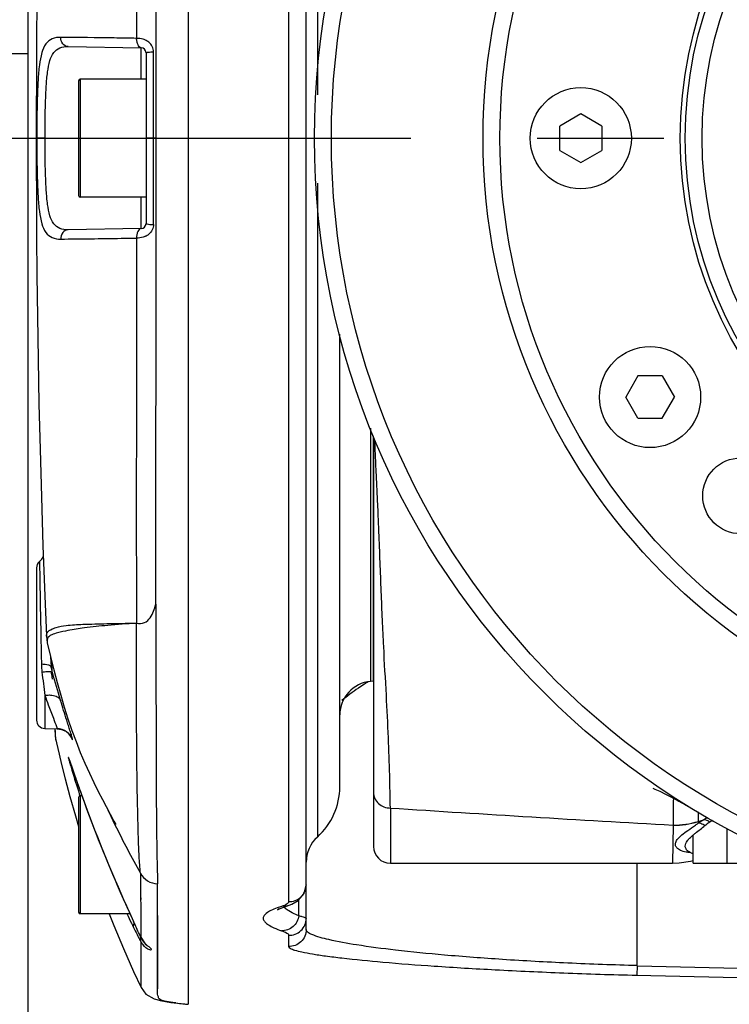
# Model space of a CAD drawing. Header units: millimetres. Extents: x 7426 to 8300, y 123 to 421.
# Tile 117 of 197: x 8060.16 to 8062.26, y 274.58 to 277.5. Entities that reach past the tile are written whole.
import ezdxf

# ---------------------------------------------------------------- set-up
doc = ezdxf.new("R2010")
doc.units = ezdxf.units.MM
doc.linetypes.add('CENTER', pattern=[0.6, 0.375, -0.075, 0.075, -0.075])
for name, color, linetype in [('中心线', 7, 'CENTER'), ('外形图', 7, 'Continuous'), ('尺寸标注', 7, 'Continuous')]:
    doc.layers.add(name, color=color, linetype=linetype)
doc.styles.add('微软雅黑', font='msyh.ttc')
doc.dimstyles.new('尺寸标注_1_20比例', dxfattribs={"dimtxt": 1.5, "dimasz": 1.25, "dimexe": 0.5, "dimexo": 0.4, "dimgap": 0.5, "dimtad": 1, "dimdec": 1, "dimlfac": 20, "dimdsep": 46, "dimtxsty": '微软雅黑', "dimcen": 0.09, "dimadec": 0, "dimazin": 0, "dimtp": 0.01, "dimtm": 0.01, "dimtfac": 1, "dimtdec": 1, "dimtofl": 0, "dimtmove": 0, "dimatfit": 3, "dimfxl": 1, "dimtolj": 1, "dimarcsym": 0})

# ---------------------------------------------------------------- blocks, each defined once
blk = doc.blocks.new('*D1254')
at = {"layer": 'Defpoints', "color": 0}
for p in [(8069.8803, 291.5889), (8056.8352, 246.458), (8069.8803, 246.4589)]:
    blk.add_point(p, dxfattribs=at)
at = {"layer": '尺寸标注', "color": 0, "lineweight": -2}
for p, q in [((8056.8352, 246.858), (8056.8352, 292.0889)), ((8069.8803, 246.8589), (8069.8803, 292.0889)), ((8058.0852, 291.5889), (8068.6303, 291.5889))]:
    blk.add_line(p, q, dxfattribs=at)
at = {"layer": '尺寸标注', "color": 0}
for points in [[(8058.0852, 291.7972), (8058.0852, 291.3805), (8056.8352, 291.5889)], [(8068.6303, 291.3805), (8068.6303, 291.7972), (8069.8803, 291.5889)]]:
    blk.add_solid(points, dxfattribs=at)
at = {"layer": '尺寸标注', "color": 0, "insert": (8063.7081, 292.8641), "char_height": 1.5, "attachment_point": 5, "style": '微软雅黑'}
blk.add_mtext('\\A1;\\A1;260', dxfattribs=at)
blk = doc.blocks.new('*D1255')
at = {"layer": 'Defpoints', "color": 0}
for p in [(8069.2878, 286.4318), (8069.2878, 273.2156), (8057.4367, 272.9479)]:
    blk.add_point(p, dxfattribs=at)
at = {"layer": '尺寸标注', "color": 0, "lineweight": -2}
for p, q in [((8057.4367, 273.3479), (8057.4367, 286.9318)), ((8069.2878, 273.6156), (8069.2878, 286.9318)), ((8058.6867, 286.4318), (8068.0378, 286.4318))]:
    blk.add_line(p, q, dxfattribs=at)
at = {"layer": '尺寸标注', "color": 0}
for points in [[(8058.6867, 286.6402), (8058.6867, 286.2235), (8057.4367, 286.4318)], [(8068.0378, 286.2235), (8068.0378, 286.6402), (8069.2878, 286.4318)]]:
    blk.add_solid(points, dxfattribs=at)
at = {"layer": '尺寸标注', "color": 0, "insert": (8063.3623, 287.707), "char_height": 1.5, "attachment_point": 5, "style": '微软雅黑'}
blk.add_mtext('\\A1;\\A1;237.4', dxfattribs=at)

msp = doc.modelspace()

# ---------------------------------------------------------------- linework, layer by layer
at = {"layer": '中心线', "linetype": 'CENTER', "ltscale": 5}
msp.add_line((8059.4437, 277.147), (8067.278, 277.147), dxfattribs=at)
at = {"layer": '外形图', "color": 7, "linetype": 'Continuous'}
for p, q in [((8060.6577, 279.7154), (8060.6577, 274.5787)), ((8061.0078, 274.8), (8061.0078, 279.4941)), ((8060.9556, 279.411), (8060.9556, 274.8831)), ((8061.0411, 279.2194), (8061.0411, 277.2758)), ((8060.1827, 272.0186), (8060.1827, 278.8716)), ((8060.3013, 277.4188), (8060.518, 277.4151)), ((8060.518, 277.322), (8060.518, 277.4151)), ((8060.1827, 277.397), (8060.1327, 277.397)), ((8060.5327, 277.4001), (8060.5327, 276.894)), ((8060.5552, 276.8912), (8060.5552, 277.403)), ((8060.3327, 277.317), (8060.3327, 276.977)), ((8060.3377, 277.322), (8060.3377, 276.972)), ((8060.5327, 277.322), (8060.3377, 277.322)), ((8061.8227, 277.2192), (8061.7602, 277.1831)), ((8061.8852, 277.1831), (8061.8227, 277.2192)), ((8061.7602, 277.111), (8061.7602, 277.1831)), ((8061.8852, 277.1831), (8061.8852, 277.111)), ((8060.2332, 277.147), (8060.2068, 277.147)), ((8060.5623, 277.147), (8060.5327, 277.1471)), ((8061.7602, 277.111), (8061.8227, 277.0749)), ((8061.8227, 277.0749), (8061.8852, 277.111)), ((8061.0411, 277.0132), (8061.0411, 275.0747)), ((8060.5327, 276.972), (8060.3377, 276.972)), ((8060.518, 276.879), (8060.518, 276.972)), ((8060.518, 276.879), (8060.3013, 276.8753)), ((8061.1077, 275.2238), (8061.1077, 276.566)), ((8061.9923, 276.442), (8061.9562, 276.3795)), ((8062.0645, 276.442), (8061.9923, 276.442)), ((8062.0645, 276.442), (8062.1006, 276.3795)), ((8061.9923, 276.317), (8061.9562, 276.3795)), ((8062.0645, 276.317), (8062.1006, 276.3795)), ((8061.9923, 276.317), (8062.0645, 276.317)), ((8061.199, 276.287), (8061.199, 275.5362)), ((8061.2077, 275.537), (8061.2077, 276.2646)), ((8061.2077, 276.2578), (8061.2077, 275.047)), ((8060.2077, 275.8725), (8060.2077, 275.4216)), ((8060.2165, 275.8915), (8060.2165, 275.8914)), ((8060.2165, 275.8914), (8060.2174, 275.8369)), ((8060.2205, 275.6698), (8060.2208, 275.6568)), ((8060.237, 275.67), (8060.237, 275.6705)), ((8060.237, 275.6705), (8060.2397, 275.6507)), ((8060.2208, 275.6568), (8060.2209, 275.6504)), ((8060.2397, 275.6507), (8060.2494, 275.6099)), ((8060.2397, 275.6507), (8060.2397, 275.6507)), ((8060.2496, 275.6089), (8060.2513, 275.5796)), ((8060.2496, 275.6089), (8060.2504, 275.5947)), ((8060.2517, 275.5748), (8060.2513, 275.5796)), ((8060.2526, 275.5924), (8060.2523, 275.5982)), ((8060.2544, 275.5617), (8060.2524, 275.5978)), ((8060.2527, 275.5544), (8060.2523, 275.5618)), ((8060.2523, 275.5618), (8060.2527, 275.5544)), ((8060.2527, 275.5544), (8060.2527, 275.5543)), ((8060.6577, 275.5318), (8060.6577, 275.292)), ((8061.2077, 275.537), (8061.199, 275.5362)), ((8060.2323, 275.4947), (8060.2323, 275.3966)), ((8060.2783, 275.4818), (8060.2791, 275.4794)), ((8060.2323, 275.3966), (8060.2685, 275.396)), ((8060.3047, 275.3979), (8060.3023, 275.4056)), ((8060.2621, 275.3961), (8060.2631, 275.379)), ((8060.2621, 275.3954), (8060.2626, 275.3876)), ((8060.2622, 275.3957), (8060.2634, 275.3744)), ((8060.2627, 275.3849), (8060.2629, 275.3795)), ((8060.263, 275.3786), (8060.2632, 275.375)), ((8060.2631, 275.379), (8060.2634, 275.3744)), ((8060.2631, 275.3789), (8060.2632, 275.3788)), ((8060.265, 275.3621), (8060.2632, 275.3961)), ((8060.2632, 275.3788), (8060.2633, 275.3751)), ((8060.2632, 275.375), (8060.2633, 275.3744)), ((8060.2633, 275.3744), (8060.2633, 275.3744)), ((8060.2634, 275.3745), (8060.2634, 275.3744)), ((8060.2637, 275.3704), (8060.2639, 275.369)), ((8060.2651, 275.3621), (8060.2648, 275.3664)), ((8060.265, 275.3628), (8060.267, 275.3536)), ((8060.2651, 275.362), (8060.2651, 275.3621)), ((8060.2653, 275.3615), (8060.2651, 275.362)), ((8060.267, 275.3536), (8060.2748, 275.32)), ((8060.2748, 275.32), (8060.2822, 275.2896)), ((8060.3055, 275.3022), (8060.3075, 275.2966)), ((8060.3075, 275.2966), (8060.3133, 275.2797)), ((8060.3133, 275.2797), (8060.3195, 275.2617)), ((8060.3195, 275.2617), (8060.3304, 275.2303)), ((8060.3304, 275.2303), (8060.3408, 275.201)), ((8060.3347, 275.2031), (8060.3367, 275.1972)), ((8060.3377, 275.197), (8060.3377, 274.847)), ((8060.3422, 275.197), (8060.3377, 275.197)), ((8060.3408, 275.201), (8060.3488, 275.1787)), ((8062.0902, 275.1937), (8062.0971, 275.19)), ((8060.3327, 275.192), (8060.3327, 274.852)), ((8060.3488, 275.1787), (8060.3579, 275.1542)), ((8062.0971, 275.19), (8062.0971, 275.19)), ((8062.0971, 275.19), (8062.0971, 275.19)), ((8062.0971, 275.1898), (8062.0998, 275.1887)), ((8060.3579, 275.1542), (8060.3679, 275.1275)), ((8061.2577, 275.1607), (8061.2577, 274.997)), ((8060.3679, 275.1275), (8060.3789, 275.0986)), ((8060.4375, 275.1216), (8060.4426, 275.1119)), ((8062.0966, 275.1096), (8062.0948, 274.997)), ((8062.1708, 275.1203), (8062.1707, 275.1157)), ((8062.1708, 275.1203), (8062.1879, 275.1261)), ((8062.2164, 275.122), (8062.2097, 275.122)), ((8060.3789, 275.0986), (8060.391, 275.0677)), ((8062.1557, 274.997), (8062.1557, 275.0801)), ((8062.2567, 274.997), (8062.2567, 275.0999)), ((8060.391, 275.0677), (8060.4042, 275.0348)), ((8060.4042, 275.0348), (8060.4184, 275.0002)), ((8060.4184, 275.0002), (8060.4335, 274.9641)), ((8061.2577, 274.997), (8062.0948, 274.997)), ((8061.9903, 274.6932), (8061.9903, 274.997)), ((8062.1485, 275.003), (8062.1557, 275.0049)), ((8062.1557, 274.997), (8062.3277, 274.997)), ((8060.4335, 274.9641), (8060.4495, 274.9269)), ((8060.5162, 274.9678), (8060.5173, 274.7971)), ((8060.5666, 274.6177), (8060.5669, 274.9356)), ((8060.5673, 274.7486), (8060.5669, 274.9356)), ((8061.0078, 274.9329), (8061.0078, 274.9324)), ((8060.4495, 274.9269), (8060.4662, 274.889)), ((8060.5167, 274.9017), (8060.5168, 274.889)), ((8060.4662, 274.889), (8060.4833, 274.8511)), ((8060.9859, 274.8412), (8060.9859, 274.8886)), ((8060.4851, 274.847), (8060.3377, 274.847)), ((8060.4833, 274.8511), (8060.4957, 274.8238)), ((8060.9515, 274.8708), (8060.9347, 274.8687)), ((8060.9516, 274.8708), (8060.9515, 274.8708)), ((8060.4957, 274.8238), (8060.4959, 274.8235)), ((8060.5172, 274.8294), (8060.5172, 274.8184)), ((8060.493, 274.8119), (8060.4965, 274.8048)), ((8060.5173, 274.8074), (8060.5173, 274.7971)), ((8060.9556, 274.7835), (8060.9556, 274.7501)), ((8060.5115, 274.7752), (8060.5121, 274.7741)), ((8060.5168, 274.778), (8060.5303, 274.7583)), ((8060.5168, 274.778), (8060.5171, 274.7772)), ((8060.5171, 274.7645), (8060.5171, 274.752)), ((8060.5172, 274.7773), (8060.5172, 274.777)), ((8060.5172, 274.7773), (8060.5172, 274.777)), ((8060.5303, 274.7583), (8060.5361, 274.7529)), ((8060.5673, 274.6614), (8060.5673, 274.7486)), ((8060.5179, 274.6283), (8060.5179, 274.6283)), ((8060.5569, 274.5947), (8060.5755, 274.5896)), ((8060.5755, 274.5896), (8060.5749, 274.5897)), ((8060.5842, 274.5885), (8060.5755, 274.5896))]:
    msp.add_line(p, q, dxfattribs=at)
at = {"layer": '外形图', "color": 6, "linetype": 'Continuous'}
msp.add_line((8060.2539, 275.5544), (8060.2535, 275.5621), dxfattribs=at)
at = {"layer": '外形图', "color": 7, "linetype": 'Continuous'}
for points in [[(8060.237, 278.6242), (8060.2321, 278.5038), (8060.2266, 278.3554), (8060.222, 278.2109), (8060.2182, 278.0706), (8060.215, 277.9346), (8060.2125, 277.8029), (8060.2105, 277.676), (8060.209, 277.5543), (8060.208, 277.4379), (8060.2073, 277.3264), (8060.2069, 277.2215), (8060.2069, 277.0726)], [(8060.2069, 277.0726), (8060.2073, 276.9676), (8060.208, 276.8562), (8060.209, 276.7397), (8060.2105, 276.6181), (8060.2125, 276.4912), (8060.215, 276.3595), (8060.2182, 276.2235), (8060.222, 276.0832), (8060.2266, 275.9387), (8060.2321, 275.7903), (8060.237, 275.6699)], [(8060.2494, 275.6099), (8060.2591, 275.5707), (8060.2691, 275.5325), (8060.2794, 275.4955), (8060.2901, 275.4596), (8060.3011, 275.4248), (8060.3126, 275.3909), (8060.3249, 275.3575), (8060.3377, 275.3251), (8060.351, 275.2939), (8060.3645, 275.2642), (8060.3779, 275.2363), (8060.3911, 275.2101), (8060.4034, 275.1862), (8060.4375, 275.1216)], [(8060.2542, 275.5621), (8060.2537, 275.5758), (8060.2526, 275.5924)], [(8060.2634, 275.3744), (8060.2635, 275.3731), (8060.2636, 275.3717), (8060.2637, 275.3704)], [(8060.2639, 275.369), (8060.2642, 275.3668), (8060.265, 275.3628)], [(8060.2685, 275.396), (8060.2822, 275.3938), (8060.2944, 275.3882), (8060.3035, 275.3808), (8060.3091, 275.3738), (8060.3112, 275.3701), (8060.3116, 275.3695)], [(8060.2822, 275.2896), (8060.293, 275.2468), (8060.3069, 275.1948)], [(8060.3035, 275.3076), (8060.3035, 275.3076), (8060.3037, 275.307), (8060.3041, 275.3059), (8060.3047, 275.3043), (8060.3055, 275.3022)], [(8060.3069, 275.1948), (8060.3232, 275.1376), (8060.3327, 275.1063)], [(8062.0362, 275.2196), (8062.0425, 275.217), (8062.0569, 275.2104), (8062.0738, 275.2021), (8062.0902, 275.1937)], [(8062.1025, 275.1873), (8062.1031, 275.1871), (8062.105, 275.1861), (8062.1085, 275.1843), (8062.1137, 275.1815), (8062.1208, 275.1775), (8062.1302, 275.1721), (8062.1425, 275.165)], [(8062.0948, 274.997), (8062.1143, 274.9978), (8062.1485, 275.003)], [(8060.5162, 274.9678), (8060.5161, 274.9543), (8060.5164, 274.9407), (8060.5163, 274.9278), (8060.5166, 274.9145)], [(8060.9308, 274.8632), (8060.9656, 274.8759), (8060.9842, 274.8867), (8061.0015, 274.9071), (8061.0078, 274.9324)], [(8060.4231, 274.847), (8060.4368, 274.8123), (8060.4654, 274.7441), (8060.4956, 274.6762), (8060.5179, 274.6283)], [(8060.9264, 274.8629), (8060.9231, 274.8591), (8060.9308, 274.8632)], [(8060.5666, 274.6177), (8060.5673, 274.6292), (8060.5677, 274.6435), (8060.5673, 274.6614)], [(8060.5179, 274.6283), (8060.5321, 274.6092), (8060.5569, 274.5947)], [(8060.5749, 274.5897), (8060.6061, 274.5845), (8060.6578, 274.5786)]]:
    msp.add_lwpolyline(points, dxfattribs=at)
for centre, radius in [((8063.3577, 277.147), 2.325), ((8063.3577, 277.147), 2.275), ((8063.3577, 277.147), 1.825), ((8063.3577, 277.147), 1.825), ((8063.3577, 277.147), 1.775), ((8063.3577, 277.147), 1.24), ((8063.3577, 277.147), 1.225), ((8063.3577, 277.147), 1.175), ((8061.8227, 277.147), 0.15), ((8062.0284, 276.3795), 0.15), ((8062.2971, 276.0864), 0.1125)]:
    msp.add_circle(centre, radius, dxfattribs=at)
for centre, radius, start, end in [((8060.5177, 277.4001), 0.015, 0, 88.9989), ((8060.3377, 277.317), 0.005, 90, 180), ((8060.3377, 276.977), 0.005, 180, 270), ((8060.5177, 276.894), 0.015, 270.9984, 0), ((8060.5078, 276.9029), 0.0521, 296.1051, 309.4715), ((8060.2327, 275.8725), 0.025, 130.5828, 180), ((8111.7501, 276.723), 51.5403, 180.98513, 181.17091), ((8089.8072, 276.2511), 29.5923, 181.16313, 181.2838), ((8060.4825, 275.5936), 0.2603, 181.2204, 186.5592), ((8060.3292, 275.5839), 0.078, 186.7159, 196.1979), ((8070.6195, 276.791), 10.4678, 186.73212, 187.11362), ((8060.3246, 275.5584), 0.072, 183.3075, 192.4359), ((8065.1082, 276.9737), 5.0551, 196.2143, 197.1648), ((8061.2077, 275.4366), 0.1, 95, 180), ((8061.556, 274.9377), 0.6996, 121.3831, 122.4057), ((8064.8479, 277.2034), 4.9217, 200.3154, 200.6568), ((8060.2327, 275.4216), 0.025, 180, 269), ((8060.2676, 275.346), 0.05, 19.271, 89.0021), ((8061.515, 275.6398), 1.2571, 196.1025, 196.218), ((8065.6091, 277.086), 5.5953, 198.8865, 199.5565), ((8060.9077, 275.2238), 0.2, 311.8153, 0), ((8060.3377, 275.192), 0.005, 90, 180), ((8064.7203, 276.7717), 4.6526, 199.5731, 199.7483), ((8064.6322, 276.7444), 4.5605, 199.7991, 204.2562), ((8062.1322, 275.2545), 0.0734, 241.384, 243.7924), ((8062.1325, 275.2549), 0.0739, 243.792, 246.0946), ((8061.9679, 274.9236), 0.2963, 61.9033, 62.2924), ((8063.2125, 276.4812), 3.0921, 205.268, 206.3045), ((8066.552, 356.1293), 81.1415, 266.258929, 266.852394), ((8065.4659, 275.1431), 3.2952, 179.8962, 180.3876), ((8063.1499, 276.4498), 3.0221, 206.296, 209.3661), ((8062.0974, 275.3661), 0.2564, 269.8256, 286.6188), ((8062.0974, 275.3691), 0.2589, 269.846, 286.4763), ((8061.2699, 276.4023), 1.5706, 304.6479, 304.9957), ((8062.51, 274.5753), 0.638, 121.5347, 122.1257), ((8062.5003, 274.5913), 0.6194, 120.8679, 121.5485), ((8062.4986, 274.5939), 0.6163, 120.2801, 120.8549), ((8062.5231, 274.5585), 0.6592, 119.952, 120.5681), ((8062.4537, 274.774), 0.4251, 126.5715, 128.1384), ((8062.5329, 274.5416), 0.6787, 119.5447, 119.9531), ((8062.4717, 274.75), 0.4551, 125.8257, 126.581), ((8062.4741, 274.7466), 0.4592, 125.1638, 125.8247), ((8062.469, 274.7537), 0.4505, 124.6983, 125.1631), ((8061.1078, 275.0002), 0.1, 131.8153, 180), ((8061.2577, 275.047), 0.05, 180, 270), ((8062.1487, 275.1236), 0.0943, 264.8145, 265.7987), ((8062.1488, 275.126), 0.0967, 265.7958, 266.1001), ((8062.1491, 275.1302), 0.1009, 266.1115, 268.0286), ((8060.57, 274.9965), 0.061, 208.0713, 267.1409), ((8060.9578, 274.933), 0.0499, 267.4335, 359.2666), ((8060.3377, 274.852), 0.005, 180, 270), ((8065.5421, 277.1489), 5.5563, 204.2044, 204.741), ((8062.7919, 275.9387), 2.5602, 205.2552, 205.9199), ((8061.0287, 274.5686), 0.3145, 107.3921, 109.8394), ((8062.4759, 275.7856), 2.2091, 205.932, 206.1544), ((8060.9578, 274.8334), 0.05, 267.4739, 359.9676), ((8061.34, 275.2073), 0.9344, 207.6193, 208.2848), ((8060.5375, 274.7735), 0.0224, 165.8522, 176.2308), ((8060.535, 274.7731), 0.0199, 199.5739, 205.6643), ((8060.5799, 274.8081), 0.0701, 218.8857, 221.0492), ((8060.5868, 274.8141), 0.0793, 221.015, 223.4263), ((8063.3987, 328.9365), 54.2616, 268.51271, 269.95769), ((8063.3978, 328.9564), 54.3098, 268.51275, 269.95776), ((8060.7772, 275.8414), 1.2683, 262.917, 263.8971), ((8060.8514, 276.5345), 1.9654, 263.8924, 264.344)]:
    msp.add_arc(centre, radius, start, end, dxfattribs=at)
for points, knots in [([(8060.5041, 278.5855), (8060.5039, 278.5005), (8060.5039, 278.3225), (8060.5037, 277.9417), (8060.5054, 277.6459), (8060.5046, 277.4431)], [0, 0, 0, 0, 0.223293, 0.467451, 1, 1, 1, 1]), ([(8060.5623, 277.147), (8060.5627, 277.3913), (8060.5628, 277.852), (8060.5613, 278.3127), (8060.5616, 278.5292)], [0, 0, 0, 0, 0.530154, 1, 1, 1, 1]), ([(8060.2798, 277.4461), (8060.2712, 277.4463), (8060.2539, 277.4444), (8060.2329, 277.4265), (8060.2218, 277.3982), (8060.2154, 277.3616), (8060.2118, 277.3164), (8060.2091, 277.2439), (8060.2086, 277.1867), (8060.2086, 277.1471)], [0, 0, 0, 0, 0.077919, 0.149547, 0.235473, 0.346479, 0.484026, 0.643264, 1, 1, 1, 1]), ([(8060.3013, 277.4188), (8060.2953, 277.4189), (8060.2826, 277.4259), (8060.2793, 277.4395), (8060.2798, 277.4461)], [0, 0, 0, 0, 0.476699, 1, 1, 1, 1]), ([(8060.5046, 277.4431), (8060.4823, 277.4435), (8060.4074, 277.4447), (8060.3325, 277.4458), (8060.2798, 277.4461)], [0, 0, 0, 0, 0.297003, 1, 1, 1, 1]), ([(8060.518, 277.4151), (8060.5138, 277.4151), (8060.5086, 277.423), (8060.5057, 277.4328), (8060.5045, 277.4396), (8060.5046, 277.4431)], [0, 0, 0, 0, 0.382555, 0.678301, 1, 1, 1, 1]), ([(8060.5307, 277.438), (8060.5286, 277.439), (8060.5203, 277.4424), (8060.5112, 277.4432), (8060.5046, 277.4431)], [0, 0, 0, 0, 0.256548, 1, 1, 1, 1]), ([(8060.2332, 277.147), (8060.2331, 277.1826), (8060.2336, 277.2342), (8060.2362, 277.2997), (8060.2397, 277.341), (8060.2456, 277.3747), (8060.2563, 277.4011), (8060.2766, 277.4174), (8060.293, 277.419), (8060.3013, 277.4188)], [0, 0, 0, 0, 0.350343, 0.507733, 0.644888, 0.757185, 0.844558, 0.918282, 1, 1, 1, 1]), ([(8060.5552, 277.4029), (8060.5551, 277.4084), (8060.5526, 277.4196), (8060.545, 277.4281), (8060.5407, 277.4316)], [0, 0, 0, 0, 0.50262, 1, 1, 1, 1]), ([(8060.5327, 277.4001), (8060.5327, 277.4004), (8060.534, 277.401), (8060.5349, 277.4013), (8060.5357, 277.4014)], [0, 0, 0, 0, 0.310501, 1, 1, 1, 1]), ([(8060.5357, 277.4014), (8060.5368, 277.4017), (8060.5433, 277.4027), (8060.5499, 277.4029), (8060.5552, 277.403)], [0, 0, 0, 0, 0.181409, 1, 1, 1, 1]), ([(8060.2086, 277.147), (8060.2086, 277.1074), (8060.2091, 277.0501), (8060.2118, 276.9777), (8060.2154, 276.9325), (8060.2218, 276.8959), (8060.2329, 276.8676), (8060.2539, 276.8497), (8060.2712, 276.8478), (8060.2798, 276.848)], [0, 0, 0, 0, 0.356717, 0.515978, 0.653462, 0.764393, 0.850385, 0.922108, 1, 1, 1, 1]), ([(8060.3013, 276.8753), (8060.293, 276.8751), (8060.2766, 276.8767), (8060.2563, 276.893), (8060.2457, 276.9193), (8060.2397, 276.953), (8060.2363, 276.9943), (8060.2336, 277.0597), (8060.2331, 277.1114), (8060.2332, 277.147)], [0, 0, 0, 0, 0.081726, 0.155458, 0.242831, 0.355117, 0.492255, 0.649638, 1, 1, 1, 1]), ([(8060.5616, 275.7649), (8060.5613, 275.9814), (8060.5628, 276.4421), (8060.5627, 276.9028), (8060.5623, 277.147)], [0, 0, 0, 0, 0.469846, 1, 1, 1, 1]), ([(8060.5327, 276.894), (8060.5327, 276.8937), (8060.534, 276.893), (8060.535, 276.8928), (8060.5357, 276.8927)], [0, 0, 0, 0, 0.315758, 1, 1, 1, 1]), ([(8060.5357, 276.8927), (8060.5384, 276.8922), (8060.5448, 276.8917), (8060.5515, 276.8902), (8060.5552, 276.8912)], [0, 0, 0, 0, 0.418326, 1, 1, 1, 1]), ([(8060.5552, 276.8912), (8060.5552, 276.8857), (8060.5526, 276.8746), (8060.5451, 276.8662), (8060.541, 276.8627)], [0, 0, 0, 0, 0.502369, 1, 1, 1, 1]), ([(8060.3013, 276.8753), (8060.2953, 276.8752), (8060.2826, 276.8682), (8060.2793, 276.8546), (8060.2798, 276.848)], [0, 0, 0, 0, 0.476712, 1, 1, 1, 1]), ([(8060.518, 276.879), (8060.5137, 276.879), (8060.5079, 276.8714), (8060.5051, 276.8613), (8060.5044, 276.8545), (8060.5046, 276.851)], [0, 0, 0, 0, 0.391375, 0.682275, 1, 1, 1, 1]), ([(8060.2798, 276.848), (8060.2941, 276.8481), (8060.3691, 276.8488), (8060.444, 276.85), (8060.5046, 276.851)], [0, 0, 0, 0, 0.19096, 1, 1, 1, 1]), ([(8060.5046, 276.851), (8060.5054, 276.6482), (8060.5037, 276.3524), (8060.5039, 275.9716), (8060.5039, 275.7936), (8060.5041, 275.7086)], [0, 0, 0, 0, 0.532546, 0.776707, 1, 1, 1, 1]), ([(8060.5308, 276.8562), (8060.5287, 276.8552), (8060.5204, 276.8518), (8060.5112, 276.8505), (8060.5046, 276.851)], [0, 0, 0, 0, 0.257157, 1, 1, 1, 1]), ([(8061.2577, 275.1607), (8061.2568, 275.1931), (8061.256, 275.2625), (8061.2519, 275.374), (8061.2456, 275.5012), (8061.2388, 275.6179), (8061.2339, 275.7203), (8061.2306, 275.8037), (8061.2273, 275.8904), (8061.2245, 275.9642), (8061.222, 276.024), (8061.22, 276.0686), (8061.218, 276.1122), (8061.216, 276.1537), (8061.2144, 276.1863), (8061.2134, 276.2095), (8061.2128, 276.2243), (8061.2123, 276.2355), (8061.2119, 276.246), (8061.2115, 276.2484), (8061.2114, 276.2532), (8061.2116, 276.2528)], [0, 0, 0, 0, 0.08892, 0.190402, 0.306186, 0.438562, 0.511168, 0.587662, 0.667376, 0.749263, 0.790525, 0.83156, 0.871781, 0.91041, 0.945694, 0.961113, 0.974518, 0.985537, 0.9938, 0.99883, 1, 1, 1, 1]), ([(8060.5041, 275.7086), (8060.512, 275.7069), (8060.5291, 275.7074), (8060.5459, 275.7244), (8060.5559, 275.7438), (8060.5599, 275.7578), (8060.5616, 275.7649)], [0, 0, 0, 0, 0.271404, 0.516471, 0.757887, 1, 1, 1, 1]), ([(8060.5616, 275.7649), (8060.5623, 275.7033), (8060.5616, 275.5868), (8060.5628, 275.3831), (8060.5624, 275.2098), (8060.5642, 275.0691), (8060.565, 274.9964), (8060.5669, 274.9549), (8060.5669, 274.9356)], [0, 0, 0, 0, 0.22281, 0.421535, 0.73693, 0.849641, 0.93031, 1, 1, 1, 1]), ([(8060.237, 275.6705), (8060.237, 275.6726), (8060.2375, 275.6771), (8060.2417, 275.6843), (8060.2516, 275.6913), (8060.2699, 275.6982), (8060.3021, 275.7035), (8060.3522, 275.706), (8060.4217, 275.7077), (8060.4747, 275.7086), (8060.5041, 275.7086)], [0, 0, 0, 0, 0.022061, 0.048011, 0.086186, 0.149093, 0.256244, 0.432812, 0.686225, 1, 1, 1, 1]), ([(8060.5041, 275.7086), (8060.4756, 275.7069), (8060.4241, 275.7032), (8060.3563, 275.6959), (8060.3068, 275.6883), (8060.2744, 275.6816), (8060.255, 275.6759), (8060.2443, 275.67), (8060.2395, 275.6633), (8060.2389, 275.6589), (8060.2389, 275.6568)], [0, 0, 0, 0, 0.307458, 0.557645, 0.735272, 0.848391, 0.914655, 0.952856, 0.978127, 1, 1, 1, 1]), ([(8060.5163, 274.9676), (8060.5145, 274.9842), (8060.5119, 275.0198), (8060.5097, 275.0825), (8060.5077, 275.1639), (8060.5055, 275.2693), (8060.5048, 275.3974), (8060.504, 275.5463), (8060.5042, 275.6524), (8060.5041, 275.7086)], [0, 0, 0, 0, 0.067713, 0.144132, 0.254126, 0.397262, 0.570766, 0.772374, 1, 1, 1, 1]), ([(8060.2223, 275.588), (8060.2293, 275.5875), (8060.2387, 275.5864), (8060.2484, 275.5834), (8060.2512, 275.5808), (8060.2513, 275.5796)], [0, 0, 0, 0, 0.681132, 0.885769, 1, 1, 1, 1]), ([(8060.2239, 275.5639), (8060.2289, 275.5648), (8060.2374, 275.5659), (8060.2461, 275.5659), (8060.2496, 275.5651)], [0, 0, 0, 0, 0.58902, 1, 1, 1, 1]), ([(8060.2496, 275.5651), (8060.2502, 275.565), (8060.2519, 275.5645), (8060.2538, 275.5633), (8060.2542, 275.5621)], [0, 0, 0, 0, 0.325994, 1, 1, 1, 1]), ([(8061.181, 275.5283), (8061.1749, 275.5245), (8061.1517, 275.5092), (8061.1295, 275.4924), (8061.114, 275.4791)], [0, 0, 0, 0, 0.261236, 1, 1, 1, 1]), ([(8060.2323, 275.4947), (8060.2342, 275.495), (8060.2412, 275.496), (8060.2484, 275.4961), (8060.2535, 275.4955)], [0, 0, 0, 0, 0.270875, 1, 1, 1, 1]), ([(8060.2535, 275.4955), (8060.259, 275.4948), (8060.2694, 275.4923), (8060.2775, 275.484), (8060.2791, 275.4794)], [0, 0, 0, 0, 0.532865, 1, 1, 1, 1]), ([(8060.2426, 275.4672), (8060.2476, 275.4537), (8060.2558, 275.4321), (8060.2641, 275.4105), (8060.2669, 275.4023)], [0, 0, 0, 0, 0.624499, 1, 1, 1, 1]), ([(8060.3023, 275.4056), (8060.3006, 275.4107), (8060.2928, 275.4353), (8060.2851, 275.46), (8060.2791, 275.4794)], [0, 0, 0, 0, 0.210958, 1, 1, 1, 1]), ([(8060.2669, 275.4023), (8060.2674, 275.4007), (8060.2681, 275.3985), (8060.2685, 275.3968), (8060.2686, 275.396), (8060.2685, 275.396)], [0, 0, 0, 0, 0.753971, 0.938472, 1, 1, 1, 1]), ([(8060.3148, 275.3625), (8060.3151, 275.362), (8060.3146, 275.3658), (8060.3139, 275.3674), (8060.312, 275.3745), (8060.309, 275.384), (8060.3063, 275.3929), (8060.3047, 275.3979)], [0, 0, 0, 0, 0.049589, 0.138648, 0.257701, 0.575616, 1, 1, 1, 1]), ([(8060.3115, 275.3694), (8060.3122, 275.3677), (8060.3133, 275.3655), (8060.3142, 275.3629), (8060.3148, 275.3625)], [0, 0, 0, 0, 0.716908, 1, 1, 1, 1]), ([(8060.315, 275.2748), (8060.3134, 275.2794), (8060.3106, 275.2875), (8060.3073, 275.297), (8060.3052, 275.3031), (8060.3041, 275.3062), (8060.3031, 275.3088), (8060.3027, 275.3098), (8060.3022, 275.3112), (8060.302, 275.3103), (8060.3024, 275.3093), (8060.3028, 275.3072), (8060.3036, 275.3043), (8060.305, 275.2989), (8060.3063, 275.2944), (8060.3072, 275.2911)], [0, 0, 0, 0, 0.245384, 0.438678, 0.513678, 0.572048, 0.613825, 0.640088, 0.651698, 0.656313, 0.676231, 0.711909, 0.76253, 0.827343, 1, 1, 1, 1]), ([(8060.308, 275.2887), (8060.3095, 275.2834), (8060.318, 275.2547), (8060.3271, 275.2262), (8060.3347, 275.2031)], [0, 0, 0, 0, 0.185936, 1, 1, 1, 1]), ([(8061.2077, 275.2069), (8061.2077, 275.2009), (8061.2104, 275.1885), (8061.2217, 275.1732), (8061.2383, 275.1631), (8061.2512, 275.1607), (8061.2577, 275.1607)], [0, 0, 0, 0, 0.240823, 0.487076, 0.740892, 1, 1, 1, 1]), ([(8062.0975, 275.1905), (8062.0974, 275.1858), (8062.0963, 275.159), (8062.0965, 275.1323), (8062.0967, 275.1102)], [0, 0, 0, 0, 0.177378, 1, 1, 1, 1]), ([(8062.0976, 275.1899), (8062.0975, 275.1899), (8062.0973, 275.1899), (8062.0971, 275.1901), (8062.097, 275.19), (8062.0971, 275.19)], [0, 0, 0, 0, 0.572379, 0.921879, 1, 1, 1, 1]), ([(8062.1057, 275.1859), (8062.1047, 275.1864), (8062.1021, 275.1877), (8062.0994, 275.1891), (8062.0976, 275.1899)], [0, 0, 0, 0, 0.349726, 1, 1, 1, 1]), ([(8062.1321, 275.1711), (8062.1296, 275.1725), (8062.1215, 275.1772), (8062.1133, 275.1818), (8062.1075, 275.1849)], [0, 0, 0, 0, 0.301181, 1, 1, 1, 1]), ([(8062.0967, 275.1102), (8062.0967, 275.1101), (8062.0966, 275.1099), (8062.0966, 275.1097), (8062.0967, 275.1096)], [0, 0, 0, 0, 0.500961, 1, 1, 1, 1]), ([(8062.1401, 275.0297), (8062.1339, 275.0303), (8062.1232, 275.0324), (8062.1103, 275.0389), (8062.1031, 275.0484), (8062.1039, 275.0599), (8062.1113, 275.0709), (8062.1238, 275.0826), (8062.1416, 275.0957), (8062.1553, 275.105), (8062.1628, 275.1102)], [0, 0, 0, 0, 0.142631, 0.247019, 0.32535, 0.399426, 0.493667, 0.621936, 0.790428, 1, 1, 1, 1]), ([(8062.1553, 275.08), (8062.1578, 275.0822), (8062.1696, 275.0918), (8062.1818, 275.101), (8062.1912, 275.1084)], [0, 0, 0, 0, 0.217993, 1, 1, 1, 1]), ([(8062.1708, 275.1209), (8062.1708, 275.1208), (8062.1708, 275.1206), (8062.1708, 275.1204), (8062.1707, 275.1203)], [0, 0, 0, 0, 0.505465, 1, 1, 1, 1]), ([(8062.1912, 275.1084), (8062.1895, 275.1095), (8062.1832, 275.1132), (8062.176, 275.1156), (8062.1707, 275.1157)], [0, 0, 0, 0, 0.276629, 1, 1, 1, 1]), ([(8062.1993, 275.1226), (8062.1984, 275.1231), (8062.1947, 275.1248), (8062.1908, 275.1259), (8062.1879, 275.1261)], [0, 0, 0, 0, 0.270856, 1, 1, 1, 1]), ([(8062.1327, 275.0479), (8062.1327, 275.0532), (8062.1371, 275.0619), (8062.146, 275.0717), (8062.152, 275.0771), (8062.1553, 275.08)], [0, 0, 0, 0, 0.399932, 0.671345, 1, 1, 1, 1]), ([(8062.1424, 275.0319), (8062.1395, 275.0339), (8062.1347, 275.0384), (8062.1327, 275.0449), (8062.1327, 275.0479)], [0, 0, 0, 0, 0.539957, 1, 1, 1, 1]), ([(8062.1554, 275.0257), (8062.1541, 275.0261), (8062.1496, 275.0277), (8062.1452, 275.0299), (8062.1424, 275.0319)], [0, 0, 0, 0, 0.276074, 1, 1, 1, 1]), ([(8060.9464, 274.8732), (8060.9456, 274.8728), (8060.9418, 274.8711), (8060.9379, 274.8697), (8060.9348, 274.8687)], [0, 0, 0, 0, 0.218278, 1, 1, 1, 1]), ([(8060.9556, 274.8831), (8060.9556, 274.8823), (8060.9544, 274.8776), (8060.9498, 274.8749), (8060.9464, 274.8732)], [0, 0, 0, 0, 0.188561, 1, 1, 1, 1]), ([(8060.922, 274.8645), (8060.9155, 274.8621), (8060.9041, 274.8575), (8060.8904, 274.8495), (8060.8816, 274.8412), (8060.8795, 274.8307), (8060.8858, 274.8213), (8060.897, 274.813), (8060.9139, 274.8045), (8060.9272, 274.7994), (8060.9348, 274.7968)], [0, 0, 0, 0, 0.17076, 0.298913, 0.389934, 0.459886, 0.53918, 0.650792, 0.803418, 1, 1, 1, 1]), ([(8060.9564, 274.8554), (8060.9549, 274.8563), (8060.9493, 274.8598), (8060.9441, 274.8638), (8060.9408, 274.8672)], [0, 0, 0, 0, 0.282165, 1, 1, 1, 1]), ([(8060.9859, 274.8412), (8060.983, 274.8423), (8060.973, 274.8465), (8060.9631, 274.8513), (8060.9564, 274.8554)], [0, 0, 0, 0, 0.280646, 1, 1, 1, 1]), ([(8060.5172, 274.777), (8060.5158, 274.7802), (8060.5087, 274.7957), (8060.5015, 274.8112), (8060.4959, 274.8235)], [0, 0, 0, 0, 0.20694, 1, 1, 1, 1]), ([(8060.9859, 274.8412), (8060.9844, 274.8291), (8060.9722, 274.8053), (8060.9468, 274.7964), (8060.9348, 274.7968)], [0, 0, 0, 0, 0.502601, 1, 1, 1, 1]), ([(8060.9859, 274.8412), (8060.9891, 274.8405), (8060.9945, 274.8394), (8061.0016, 274.8373), (8061.0056, 274.8358), (8061.0078, 274.8341), (8061.0078, 274.8334)], [0, 0, 0, 0, 0.414037, 0.715324, 0.906383, 1, 1, 1, 1]), ([(8060.4965, 274.8048), (8060.4978, 274.802), (8060.5028, 274.7921), (8060.5078, 274.7822), (8060.5115, 274.7752)], [0, 0, 0, 0, 0.279574, 1, 1, 1, 1]), ([(8060.5173, 274.7971), (8060.5173, 274.7954), (8060.5173, 274.7888), (8060.5173, 274.7822), (8060.5172, 274.7773)], [0, 0, 0, 0, 0.258702, 1, 1, 1, 1]), ([(8060.9348, 274.7968), (8060.9401, 274.795), (8060.9474, 274.7925), (8060.9556, 274.7863), (8060.9556, 274.7835)], [0, 0, 0, 0, 0.673989, 1, 1, 1, 1]), ([(8061.0077, 274.8), (8061.0077, 274.787), (8060.9965, 274.7596), (8060.9687, 274.7496), (8060.9556, 274.7501)], [0, 0, 0, 0, 0.499815, 1, 1, 1, 1]), ([(8061.9903, 274.6933), (8061.9215, 274.6952), (8061.788, 274.7), (8061.5972, 274.7105), (8061.4267, 274.7233), (8061.2825, 274.7375), (8061.1678, 274.7524), (8061.0851, 274.767), (8061.0357, 274.7802), (8061.0133, 274.7907), (8061.0077, 274.7973), (8061.0077, 274.8001)], [0, 0, 0, 0, 0.207598, 0.402578, 0.576255, 0.722962, 0.839514, 0.924367, 0.977048, 0.991706, 1, 1, 1, 1]), ([(8060.5253, 274.7641), (8060.5246, 274.7649), (8060.5215, 274.769), (8060.519, 274.7734), (8060.5172, 274.777)], [0, 0, 0, 0, 0.215696, 1, 1, 1, 1]), ([(8060.5201, 274.7593), (8060.5206, 274.7585), (8060.5226, 274.7558), (8060.5248, 274.7532), (8060.5266, 274.7515)], [0, 0, 0, 0, 0.28025, 1, 1, 1, 1]), ([(8060.5474, 274.7441), (8060.5457, 274.7459), (8060.539, 274.7503), (8060.533, 274.7556), (8060.5292, 274.7596)], [0, 0, 0, 0, 0.303679, 1, 1, 1, 1]), ([(8060.5171, 274.752), (8060.5172, 274.7378), (8060.5171, 274.7175), (8060.5173, 274.6918), (8060.5173, 274.6757), (8060.5174, 274.6616), (8060.5175, 274.6509), (8060.5175, 274.6431), (8060.5175, 274.6379), (8060.5179, 274.6331), (8060.5172, 274.6297), (8060.5179, 274.6283)], [0, 0, 0, 0, 0.34531, 0.492267, 0.621415, 0.73592, 0.83633, 0.881008, 0.92385, 0.962398, 1, 1, 1, 1]), ([(8060.5266, 274.7515), (8060.5278, 274.7504), (8060.5318, 274.7469), (8060.5363, 274.7439), (8060.5397, 274.7424)], [0, 0, 0, 0, 0.300713, 1, 1, 1, 1]), ([(8060.5397, 274.7424), (8060.5417, 274.7415), (8060.5441, 274.7404), (8060.5483, 274.7404), (8060.5487, 274.7426), (8060.5479, 274.7436), (8060.5474, 274.7441)], [0, 0, 0, 0, 0.519018, 0.714004, 0.821848, 1, 1, 1, 1]), ([(8060.9556, 274.7501), (8060.9561, 274.7478), (8060.9626, 274.7432), (8060.9759, 274.7385), (8060.9982, 274.733), (8061.0289, 274.7275), (8061.0684, 274.7216), (8061.1379, 274.713), (8061.2453, 274.7025), (8061.397, 274.691), (8061.576, 274.6803), (8061.7762, 274.6713), (8061.9161, 274.6666), (8061.9882, 274.6649)], [0, 0, 0, 0, 0.006814, 0.020314, 0.042076, 0.072297, 0.110693, 0.157193, 0.274416, 0.421752, 0.59623, 0.791902, 1, 1, 1, 1]), ([(8061.9903, 274.6932), (8061.9901, 274.6891), (8061.9897, 274.6821), (8061.9894, 274.6732), (8061.9886, 274.6681), (8061.9887, 274.6654), (8061.9882, 274.6649)], [0, 0, 0, 0, 0.434077, 0.743987, 0.924664, 1, 1, 1, 1]), ([(8060.5692, 274.6006), (8060.5686, 274.6033), (8060.5667, 274.6088), (8060.5665, 274.6147), (8060.5666, 274.6177)], [0, 0, 0, 0, 0.480305, 1, 1, 1, 1]), ([(8060.5842, 274.5885), (8060.5816, 274.5894), (8060.5774, 274.591), (8060.5722, 274.5938), (8060.5698, 274.5973), (8060.5694, 274.5995), (8060.5692, 274.6006)], [0, 0, 0, 0, 0.397324, 0.667114, 0.844017, 1, 1, 1, 1]), ([(8060.6019, 274.5854), (8060.6002, 274.5856), (8060.5943, 274.5866), (8060.5884, 274.5876), (8060.5842, 274.5885)], [0, 0, 0, 0, 0.287107, 1, 1, 1, 1]), ([(8060.6208, 274.5827), (8060.619, 274.583), (8060.6127, 274.5838), (8060.6064, 274.5847), (8060.6019, 274.5854)], [0, 0, 0, 0, 0.275486, 1, 1, 1, 1])]:
    msp.add_open_spline(points, degree=3, knots=knots, dxfattribs=at)
for points in [[(8060.5407, 277.4316), (8060.5376, 277.4341), (8060.5342, 277.4363), (8060.5307, 277.438)], [(8060.2165, 275.8915), (8060.2212, 275.8955), (8060.2253, 275.9006), (8060.2282, 275.9062)], [(8060.2389, 275.6568), (8060.2389, 275.6548), (8060.2392, 275.6527), (8060.2397, 275.6507)], [(8062.2053, 275.119), (8062.2034, 275.1203), (8062.2014, 275.1215), (8062.1993, 275.1226)], [(8060.4953, 274.8143), (8060.4951, 274.8135), (8060.4949, 274.8127), (8060.4949, 274.8119)], [(8060.4973, 274.8193), (8060.4964, 274.8177), (8060.4957, 274.8161), (8060.4953, 274.8143)], [(8060.4949, 274.8119), (8060.4947, 274.81), (8060.495, 274.8079), (8060.4959, 274.806)], [(8060.5152, 274.775), (8060.515, 274.7721), (8060.5154, 274.7692), (8060.5163, 274.7665)], [(8060.5171, 274.7645), (8060.518, 274.7628), (8060.519, 274.761), (8060.5201, 274.7593)]]:
    msp.add_open_spline(points, degree=3, dxfattribs=at)

# ---------------------------------------------------------------- dimensions: what is measured, and where the dimension line sits
at = {"layer": '尺寸标注'}
dim = msp.add_linear_dim(base=(8069.8803, 291.5889), p1=(8056.8352, 246.458), p2=(8069.8803, 246.4589), text='\\A1;260', dimstyle='尺寸标注_1_20比例', override={"dimtxsty": '微软雅黑'}, dxfattribs=at)
dim.commit()
dim.dimension.update_dxf_attribs({"geometry": '*D1254', "text_midpoint": (8063.7081, 291.5889), "dimtype": 160})
dim = msp.add_linear_dim(base=(8069.2878, 286.4318), p1=(8057.4367, 272.9479), p2=(8069.2878, 273.2156), text='\\A1;237.4', dimstyle='尺寸标注_1_20比例', override={"dimtxsty": '微软雅黑'}, dxfattribs=at)
dim.commit()
dim.dimension.update_dxf_attribs({"geometry": '*D1255', "text_midpoint": (8063.3623, 287.707)})

doc.saveas('drawing.dxf')
